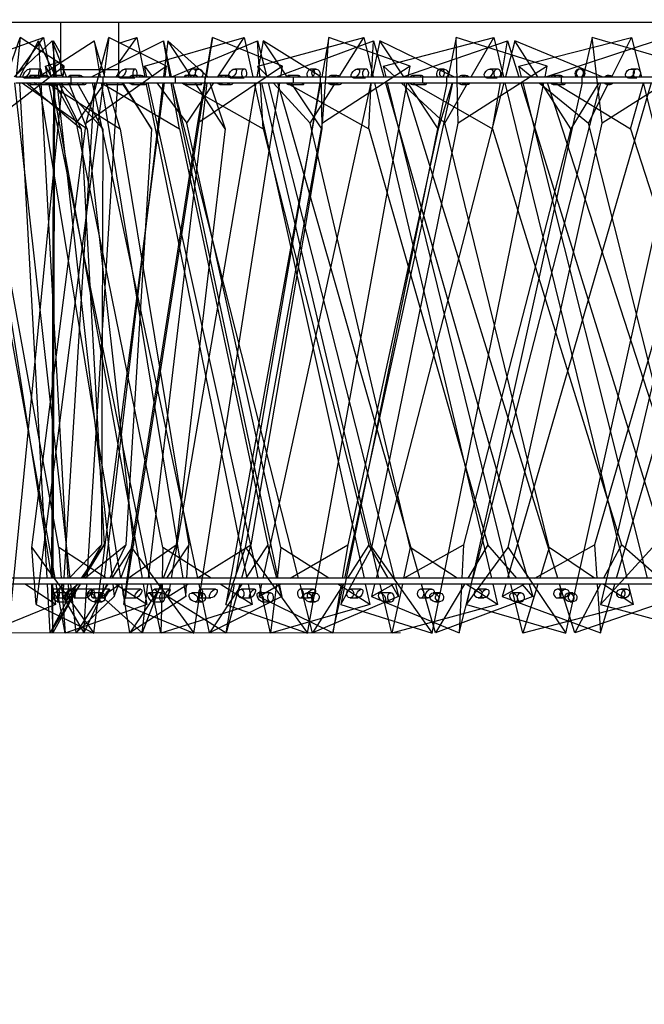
# Model space of a CAD drawing. Header units: millimetres. Extents: x 29 to 95, y 111 to 258.
# Tile 4 of 8: x 58 to 69, y 173 to 190. Entities that reach past the tile are written whole.
import ezdxf

# ---------------------------------------------------------------- set-up
doc = ezdxf.new("R2010")
doc.units = ezdxf.units.MM
doc.styles.add('SLDTEXTSTYLE0', font='TXT', dxfattribs={"width": 0.75})
doc.dimstyles.new('SLDDIMSTYLE0', dxfattribs={"dimtxt": 3.5, "dimasz": 3.302, "dimexe": 0, "dimexo": 0.0625, "dimgap": 0.875, "dimtad": 1, "dimdec": 0, "dimlfac": 10, "dimrnd": 1e-09, "dimzin": 12, "dimdsep": 46, "dimtxsty": 'SLDTEXTSTYLE0', "dimsah": 1, "dimcen": 0.09, "dimadec": 0, "dimazin": 3, "dimtfac": 1, "dimtdec": 0, "dimtmove": 0, "dimatfit": 0, "dimfxl": 0, "dimfrac": 2, "dimtolj": 1, "dimtzin": 12, "dimarcsym": 0})

# ---------------------------------------------------------------- blocks, each defined once
blk = doc.blocks.new('_D')
at = {"color": 7, "linetype": 'Continuous', "lineweight": 0}
for p, q in [((41.726, 193.074), (41.726, 199.424)), ((54.586, 193.074), (40.726, 193.074)), ((41.726, 179.039), (41.726, 193.074)), ((64.506, 179.039), (40.726, 179.039)), ((41.726, 179.039), (41.726, 172.689))]:
    blk.add_line(p, q, dxfattribs=at)
at = {"color": 7, "linetype": 'Continuous', "lineweight": 18}
for points in [[(41.726, 193.074), (42.234, 196.376), (41.218, 196.376)], [(41.726, 179.039), (41.218, 175.737), (42.234, 175.737)]]:
    blk.add_solid(points, dxfattribs=at)
at = {"color": 7, "linetype": 'Continuous', "lineweight": 18, "insert": (37.215, 182.076), "char_height": 3.5, "attachment_point": 1, "rotation": 90, "style": 'SLDTEXTSTYLE0'}
blk.add_mtext('140', dxfattribs=at)

msp = doc.modelspace()

# ---------------------------------------------------------------- linework, layer by layer
at = {"color": 7, "linetype": 'Continuous', "lineweight": 25}
for p, q in [((95.186, 189.474), (52.186, 189.474)), ((58.689, 189.474), (58.689, 188.674)), ((59.689, 188.674), (59.689, 189.474)), ((57.005, 188.728), (58.4, 189.218)), ((57.483, 187.752), (57.998, 189.218)), ((57.897, 188.544), (58.544, 189.164)), ((57.914, 188.544), (58.4, 189.218)), ((57.998, 189.218), (57.932, 188.544)), ((57.991, 188.544), (58.31, 189.164)), ((58.753, 188.728), (57.998, 189.218)), ((58.31, 189.164), (58.344, 188.544)), ((58.611, 188.544), (58.31, 189.164)), ((58.311, 188.544), (59.265, 189.164)), ((58.4, 189.218), (58.523, 188.544)), ((58.544, 189.164), (58.614, 188.544)), ((58.79, 188.544), (58.544, 189.164)), ((58.569, 189.164), (58.567, 188.544)), ((58.589, 188.544), (58.569, 189.164)), ((58.689, 188.951), (58.569, 189.164)), ((59.13, 187.752), (59.516, 189.218)), ((59.219, 188.544), (60.45, 189.164)), ((59.265, 189.164), (59.368, 188.544)), ((59.448, 188.544), (59.265, 189.164)), ((59.516, 189.218), (59.43, 188.544)), ((60.502, 188.728), (59.516, 189.218)), ((59.689, 189.123), (59.992, 189.218)), ((59.689, 188.786), (59.992, 189.218)), ((59.992, 189.218), (60.13, 188.544)), ((60.128, 188.728), (61.829, 189.218)), ((60.522, 189.164), (60.449, 188.544)), ((60.45, 189.164), (60.582, 188.544)), ((60.563, 188.544), (60.45, 189.164)), ((61.206, 188.544), (60.522, 189.164)), ((60.927, 188.544), (60.522, 189.164)), ((60.592, 188.544), (62.06, 189.164)), ((61.037, 187.752), (61.287, 189.218)), ((61.287, 189.218), (61.182, 188.544)), ((62.487, 188.728), (61.287, 189.218)), ((61.378, 188.544), (61.829, 189.218)), ((61.829, 189.218), (61.979, 188.544)), ((62.153, 189.164), (62.047, 188.544)), ((62.06, 189.164), (62.218, 188.544)), ((62.1, 188.544), (62.06, 189.164)), ((62.067, 188.728), (63.877, 189.218)), ((63.141, 188.544), (62.153, 189.164)), ((62.567, 188.544), (62.153, 189.164)), ((62.386, 188.544), (64.044, 189.164)), ((63.279, 189.218), (63.157, 188.544)), ((63.169, 187.752), (63.279, 189.218)), ((64.671, 188.728), (63.279, 189.218)), ((63.456, 188.544), (63.877, 189.218)), ((63.877, 189.218), (64.037, 188.544)), ((64.01, 188.544), (64.044, 189.164)), ((64.154, 189.164), (64.018, 188.544)), ((64.044, 189.164), (64.222, 188.544)), ((65.415, 188.544), (64.154, 189.164)), ((64.564, 188.544), (64.154, 189.164)), ((64.214, 188.728), (66.101, 189.218)), ((64.543, 188.544), (66.338, 189.164)), ((65.457, 189.218), (65.32, 188.544)), ((65.489, 187.752), (65.457, 189.218)), ((67.016, 188.728), (65.457, 189.218)), ((65.716, 188.544), (66.101, 189.218)), ((66.101, 189.218), (66.267, 188.544)), ((66.23, 188.544), (66.338, 189.164)), ((66.461, 189.164), (66.301, 188.544)), ((66.338, 189.164), (66.53, 188.544)), ((67.954, 188.544), (66.461, 189.164)), ((66.854, 188.544), (66.461, 189.164)), ((66.53, 188.728), (68.459, 189.218)), ((66.993, 188.544), (68.867, 189.164)), ((67.781, 189.218), (67.632, 188.544)), ((67.956, 187.752), (67.781, 189.218)), ((69.481, 188.728), (67.781, 189.218)), ((68.119, 188.544), (68.459, 189.218)), ((68.459, 189.218), (68.629, 188.544)), ((58.753, 188.728), (57.483, 187.752)), ((58.43, 188.728), (58.689, 188.809)), ((58.43, 188.728), (58.53, 188.544)), ((58.467, 188.544), (58.43, 188.728)), ((58.735, 188.544), (58.753, 188.728)), ((60.502, 188.728), (59.13, 187.752)), ((60.168, 188.544), (60.128, 188.728)), ((60.128, 188.728), (60.263, 188.544)), ((60.479, 188.544), (60.502, 188.728)), ((62.487, 188.728), (61.037, 187.752)), ((62.11, 188.544), (62.067, 188.728)), ((62.067, 188.728), (62.235, 188.544)), ((62.458, 188.544), (62.487, 188.728)), ((64.671, 188.728), (63.169, 187.752)), ((64.259, 188.544), (64.214, 188.728)), ((64.214, 188.728), (64.412, 188.544)), ((64.638, 188.544), (64.671, 188.728)), ((67.016, 188.728), (65.489, 187.752)), ((66.576, 188.544), (66.53, 188.728)), ((66.53, 188.728), (66.754, 188.544)), ((66.979, 188.544), (67.016, 188.728)), ((69.481, 188.728), (67.956, 187.752)), ((58.339, 188.68), (58.151, 188.68)), ((58.372, 188.567), (58.17, 188.567)), ((58.453, 188.567), (58.26, 188.567)), ((58.72, 188.567), (58.578, 188.567)), ((58.689, 188.674), (59.689, 188.674)), ((59.024, 188.567), (58.846, 188.567)), ((59.674, 188.567), (59.658, 188.567)), ((59.673, 188.544), (59.659, 188.568)), ((59.697, 188.544), (59.67, 188.588)), ((59.962, 188.68), (59.786, 188.68)), ((60.066, 188.567), (59.909, 188.567)), ((61.014, 188.567), (60.823, 188.567)), ((61.06, 188.68), (60.962, 188.68)), ((61.545, 188.567), (61.415, 188.567)), ((61.829, 188.68), (61.669, 188.68)), ((62.762, 188.567), (62.587, 188.567)), ((63.059, 188.68), (62.986, 188.68)), ((63.415, 188.567), (63.315, 188.567)), ((63.908, 188.68), (63.766, 188.68)), ((64.861, 188.567), (64.708, 188.567)), ((65.248, 188.68), (65.201, 188.68)), ((65.615, 188.567), (65.549, 188.567)), ((66.162, 188.68), (66.04, 188.68)), ((67.244, 188.567), (67.117, 188.567)), ((67.587, 188.68), (67.567, 188.68)), ((68.074, 188.567), (68.044, 188.567)), ((68.549, 188.68), (68.451, 188.68)), ((58.598, 179.974), (57.056, 188.444)), ((57.202, 188.444), (58.532, 179.974)), ((57.799, 179.033), (58.725, 188.444)), ((58.853, 179.974), (57.906, 188.444)), ((57.922, 188.544), (58.869, 188.544)), ((57.922, 188.444), (58.869, 188.444)), ((58.462, 179.974), (57.995, 188.444)), ((58.033, 188.444), (59.142, 187.656)), ((58.062, 188.53), (58.339, 188.53)), ((58.106, 188.444), (59.043, 187.656)), ((58.17, 188.417), (58.466, 188.417)), ((58.26, 188.417), (58.543, 188.417)), ((59.417, 188.444), (58.27, 179.523)), ((59.722, 179.974), (58.324, 188.444)), ((58.349, 188.444), (58.816, 179.974)), ((58.463, 188.444), (59.709, 187.656)), ((60.214, 179.974), (58.488, 188.444)), ((58.567, 188.444), (58.537, 179.974)), ((58.541, 188.444), (60.083, 179.974)), ((58.56, 179.974), (58.589, 188.444)), ((58.578, 188.417), (58.879, 188.417)), ((58.585, 188.444), (58.963, 187.752)), ((58.625, 188.444), (59.572, 179.974)), ((59.043, 187.656), (58.66, 188.444)), ((58.68, 188.444), (59.414, 187.656)), ((59.27, 188.444), (58.746, 179.974)), ((59.142, 187.656), (58.83, 188.444)), ((58.846, 188.417), (59.106, 188.417)), ((58.869, 188.444), (58.869, 188.544)), ((58.869, 188.544), (59.417, 188.544)), ((58.869, 188.444), (59.417, 188.444)), ((58.963, 187.752), (59.449, 188.444)), ((59.414, 187.656), (58.973, 188.444)), ((59.144, 179.974), (59.668, 188.444)), ((61.039, 179.974), (59.236, 188.444)), ((59.256, 179.033), (60.466, 188.444)), ((59.382, 188.444), (60.725, 187.656)), ((59.384, 188.444), (60.782, 179.974)), ((59.417, 188.444), (59.417, 188.544)), ((59.417, 188.544), (60.654, 188.544)), ((59.417, 188.444), (60.654, 188.444)), ((60.437, 188.444), (59.435, 179.974)), ((59.472, 188.417), (59.767, 188.417)), ((59.709, 187.656), (59.477, 188.444)), ((59.702, 188.53), (59.962, 188.53)), ((59.737, 188.444), (60.244, 187.656)), ((60.244, 187.656), (59.758, 188.444)), ((61.166, 188.444), (59.77, 179.523)), ((59.909, 188.417), (60.138, 188.417)), ((60.15, 188.444), (61.876, 179.974)), ((62.07, 179.974), (60.19, 188.444)), ((60.195, 179.974), (61.197, 188.444)), ((60.337, 188.444), (60.847, 187.752)), ((60.725, 187.656), (60.581, 188.444)), ((62.029, 188.444), (60.582, 179.974)), ((60.603, 188.444), (62.406, 179.974)), ((62.762, 179.974), (60.612, 188.444)), ((60.654, 188.444), (60.654, 188.544)), ((60.654, 188.544), (61.166, 188.544)), ((60.654, 188.444), (61.166, 188.444)), ((60.76, 188.444), (62.158, 187.656)), ((60.823, 188.417), (61.103, 188.417)), ((60.847, 187.752), (61.311, 188.444)), ((60.97, 179.033), (62.442, 188.444)), ((61.506, 187.656), (60.992, 188.444)), ((61.166, 188.444), (61.166, 188.544)), ((61.166, 188.544), (62.672, 188.544)), ((61.166, 188.444), (62.672, 188.444)), ((61.242, 188.444), (61.506, 187.656)), ((61.415, 188.417), (61.605, 188.417)), ((63.139, 188.444), (61.519, 179.523)), ((61.592, 188.53), (61.829, 188.53)), ((61.68, 179.974), (63.128, 188.444)), ((62.001, 188.444), (63.881, 179.974)), ((62.158, 187.656), (62.107, 188.444)), ((64.134, 179.974), (62.134, 188.444)), ((63.997, 188.444), (62.149, 179.974)), ((62.243, 188.444), (64.394, 179.974)), ((62.327, 188.444), (62.96, 187.752)), ((64.837, 179.974), (62.408, 188.444)), ((62.554, 188.444), (63.961, 187.656)), ((62.587, 188.417), (62.843, 188.417)), ((63.16, 187.656), (62.633, 188.444)), ((62.672, 188.444), (62.672, 188.544)), ((62.672, 188.544), (63.139, 188.544)), ((62.672, 188.444), (63.139, 188.444)), ((62.911, 179.033), (64.62, 188.444)), ((62.96, 187.752), (63.393, 188.444)), ((63.139, 188.444), (63.139, 188.544)), ((63.139, 188.544), (64.886, 188.544)), ((63.139, 188.444), (64.886, 188.444)), ((63.146, 188.444), (63.16, 187.656)), ((63.315, 188.417), (63.461, 188.417)), ((65.299, 188.444), (63.485, 179.523)), ((63.551, 179.974), (65.398, 188.444)), ((63.698, 188.53), (63.908, 188.53)), ((63.961, 187.656), (64.004, 188.444)), ((64.06, 188.444), (66.06, 179.974)), ((66.275, 188.444), (64.088, 179.974)), ((64.251, 188.444), (66.679, 179.974)), ((66.368, 179.974), (64.284, 188.444)), ((64.519, 188.444), (65.264, 187.752)), ((67.196, 179.974), (64.567, 188.444)), ((65.151, 187.656), (64.63, 188.444)), ((64.706, 188.444), (66.076, 187.656)), ((64.708, 188.417), (64.932, 188.417)), ((64.886, 188.444), (64.886, 188.544)), ((64.886, 188.544), (65.299, 188.544)), ((64.886, 188.444), (65.299, 188.444)), ((65.045, 179.033), (66.959, 188.444)), ((65.39, 188.444), (65.151, 187.656)), ((65.264, 187.752), (65.659, 188.444)), ((65.299, 188.444), (65.299, 188.544)), ((65.299, 188.544), (67.257, 188.544)), ((65.299, 188.444), (67.257, 188.444)), ((65.549, 188.417), (65.645, 188.417)), ((67.61, 188.444), (65.633, 179.523)), ((65.747, 179.974), (67.934, 188.444)), ((65.982, 188.53), (66.161, 188.53)), ((66.076, 187.656), (66.213, 188.444)), ((66.291, 188.444), (68.375, 179.974)), ((68.792, 188.444), (66.335, 179.974)), ((66.561, 188.444), (69.19, 179.974)), ((68.733, 179.974), (66.601, 188.444)), ((66.875, 188.444), (67.719, 187.752)), ((67.417, 187.656), (66.918, 188.444)), ((69.763, 179.974), (67.018, 188.444)), ((67.117, 188.417), (67.302, 188.417)), ((67.147, 188.444), (68.437, 187.656)), ((67.257, 188.444), (67.257, 188.544)), ((67.257, 188.544), (67.61, 188.544)), ((67.257, 188.444), (67.61, 188.444)), ((67.332, 179.033), (69.418, 188.444)), ((67.9, 188.444), (67.417, 187.656)), ((67.61, 188.444), (67.61, 188.544)), ((67.61, 188.544), (69.742, 188.544)), ((67.61, 188.444), (69.742, 188.444)), ((67.719, 187.752), (68.069, 188.444)), ((70.029, 188.444), (67.925, 179.523)), ((68.044, 188.417), (68.088, 188.417)), ((68.199, 179.974), (70.656, 188.444)), ((68.404, 188.53), (68.549, 188.53)), ((68.437, 187.656), (68.662, 188.444)), ((68.654, 188.444), (70.785, 179.974)), ((58.662, 180.5), (57.342, 187.752)), ((58.197, 180.5), (59.13, 187.752)), ((60.441, 180.5), (58.963, 187.752)), ((59.902, 180.5), (61.037, 187.752)), ((62.456, 180.5), (60.847, 187.752)), ((61.853, 180.5), (63.169, 187.752)), ((64.672, 180.5), (62.96, 187.752)), ((64.015, 180.5), (65.489, 187.752)), ((67.049, 180.5), (65.264, 187.752)), ((66.349, 180.5), (67.956, 187.752)), ((69.544, 180.5), (67.719, 187.752)), ((59.043, 187.656), (59.434, 180.547)), ((59.142, 187.656), (59.937, 180.547)), ((59.414, 187.656), (59.39, 180.547)), ((59.709, 187.656), (60.882, 180.547)), ((60.244, 187.656), (59.804, 180.547)), ((61.506, 187.656), (60.665, 180.547)), ((60.725, 187.656), (62.238, 180.547)), ((63.16, 187.656), (61.945, 180.547)), ((62.158, 187.656), (63.962, 180.547)), ((65.151, 187.656), (63.601, 180.547)), ((63.961, 187.656), (65.999, 180.547)), ((67.417, 187.656), (65.582, 180.547)), ((66.076, 187.656), (68.283, 180.547)), ((69.885, 187.656), (67.823, 180.547)), ((68.437, 187.656), (70.74, 180.547)), ((58.27, 179.523), (58.197, 180.5)), ((58.197, 180.5), (59.256, 179.033)), ((59.472, 179.974), (58.662, 180.5)), ((58.662, 180.5), (58.7, 179.974)), ((58.837, 179.974), (59.39, 180.547)), ((59.045, 179.974), (59.434, 180.547)), ((59.39, 180.547), (59.073, 179.974)), ((59.434, 180.547), (59.084, 179.974)), ((59.107, 179.974), (59.804, 180.547)), ((59.804, 180.547), (59.531, 179.974)), ((59.937, 180.547), (59.565, 179.974)), ((59.723, 179.974), (59.937, 180.547)), ((59.77, 179.523), (59.902, 180.5)), ((59.845, 179.974), (60.665, 180.547)), ((59.902, 180.5), (60.97, 179.033)), ((60.441, 180.5), (60.428, 179.974)), ((61.264, 179.974), (60.441, 180.5)), ((60.665, 180.547), (60.444, 179.974)), ((60.882, 180.547), (60.499, 179.974)), ((60.85, 179.974), (60.882, 180.547)), ((61.028, 179.974), (61.945, 180.547)), ((61.519, 179.523), (61.853, 180.5)), ((61.945, 180.547), (61.783, 179.974)), ((61.853, 180.5), (62.911, 179.033)), ((62.238, 180.547), (61.858, 179.974)), ((62.39, 179.974), (62.238, 180.547)), ((62.456, 180.5), (62.393, 179.974)), ((63.278, 179.974), (62.456, 180.5)), ((62.617, 179.974), (63.601, 180.547)), ((63.485, 179.523), (64.015, 180.5)), ((63.601, 180.547), (63.505, 179.974)), ((63.962, 180.547), (63.596, 179.974)), ((64.293, 179.974), (63.962, 180.547)), ((64.015, 180.5), (65.045, 179.033)), ((64.672, 180.5), (64.559, 179.974)), ((64.563, 179.974), (65.582, 180.547)), ((65.477, 179.974), (64.672, 180.5)), ((65.582, 180.547), (65.553, 179.974)), ((65.633, 179.523), (66.349, 180.5)), ((65.999, 180.547), (65.659, 179.974)), ((66.497, 179.974), (65.999, 180.547)), ((66.349, 180.5), (67.332, 179.033)), ((66.801, 179.974), (67.823, 180.547)), ((67.049, 180.5), (66.887, 179.974)), ((67.823, 179.974), (67.049, 180.5)), ((67.823, 180.547), (67.863, 179.974)), ((67.925, 179.523), (68.815, 180.5)), ((68.283, 180.547), (67.98, 179.974)), ((68.933, 179.974), (68.283, 180.547)), ((92.159, 179.974), (55.212, 179.974)), ((92.159, 179.874), (55.212, 179.874)), ((58.602, 179.523), (58.082, 179.874)), ((58.513, 179.039), (58.467, 179.874)), ((59.023, 179.874), (58.513, 179.039)), ((58.536, 179.661), (58.741, 179.874)), ((58.537, 179.874), (58.536, 179.661)), ((58.547, 179.874), (58.602, 179.523)), ((58.556, 179.039), (58.559, 179.874)), ((59.018, 179.874), (58.556, 179.039)), ((58.769, 179.033), (58.616, 179.874)), ((58.708, 179.874), (58.769, 179.033)), ((58.727, 179.661), (58.985, 179.874)), ((58.74, 179.874), (58.727, 179.661)), ((58.821, 179.874), (58.833, 179.661)), ((58.833, 179.661), (58.977, 179.874)), ((58.958, 179.039), (58.865, 179.874)), ((59.5, 179.874), (58.958, 179.039)), ((59.086, 179.039), (59.137, 179.874)), ((59.483, 179.874), (59.086, 179.039)), ((59.398, 179.661), (59.702, 179.874)), ((59.423, 179.874), (59.398, 179.661)), ((59.583, 179.874), (59.607, 179.661)), ((59.607, 179.661), (59.686, 179.874)), ((60.165, 179.523), (59.626, 179.874)), ((59.876, 179.039), (59.738, 179.874)), ((60.433, 179.874), (59.876, 179.039)), ((60.084, 179.039), (60.183, 179.874)), ((60.406, 179.874), (60.084, 179.039)), ((60.101, 179.874), (60.165, 179.523)), ((60.405, 179.033), (60.234, 179.874)), ((60.426, 179.874), (60.405, 179.033)), ((60.528, 179.661), (60.868, 179.874)), ((60.564, 179.874), (60.528, 179.661)), ((60.798, 179.874), (60.833, 179.661)), ((60.833, 179.661), (60.845, 179.874)), ((61.238, 179.039), (61.06, 179.874)), ((61.791, 179.874), (61.238, 179.039)), ((61.968, 179.523), (61.42, 179.874)), ((61.52, 179.039), (61.663, 179.874)), ((61.755, 179.874), (61.52, 179.039)), ((61.897, 179.874), (61.968, 179.523)), ((62.081, 179.661), (62.446, 179.874)), ((62.128, 179.874), (62.081, 179.661)), ((62.279, 179.033), (62.092, 179.874)), ((62.381, 179.874), (62.279, 179.033)), ((62.473, 179.661), (62.417, 179.874)), ((62.428, 179.874), (62.473, 179.661)), ((62.999, 179.039), (62.787, 179.874)), ((63.532, 179.874), (62.999, 179.039)), ((63.347, 179.039), (63.529, 179.874)), ((63.488, 179.874), (63.347, 179.039)), ((63.98, 179.523), (63.434, 179.874)), ((63.903, 179.874), (63.98, 179.523)), ((64.008, 179.661), (64.385, 179.874)), ((64.062, 179.874), (64.008, 179.661)), ((64.356, 179.033), (64.157, 179.874)), ((64.473, 179.661), (64.35, 179.874)), ((64.537, 179.874), (64.356, 179.033)), ((64.419, 179.874), (64.473, 179.661)), ((65.105, 179.039), (64.865, 179.874)), ((65.6, 179.874), (65.105, 179.039)), ((65.548, 179.874), (65.506, 179.039)), ((65.506, 179.039), (65.722, 179.874)), ((66.166, 179.523), (65.63, 179.874)), ((66.083, 179.874), (66.166, 179.523)), ((66.245, 179.661), (66.623, 179.874)), ((66.306, 179.874), (66.245, 179.661)), ((66.599, 179.033), (66.393, 179.874)), ((66.769, 179.661), (66.584, 179.874)), ((66.857, 179.874), (66.599, 179.033)), ((66.708, 179.874), (66.769, 179.661)), ((67.486, 179.039), (67.227, 179.874)), ((67.927, 179.874), (67.486, 179.039)), ((67.87, 179.874), (67.928, 179.039)), ((67.928, 179.039), (68.17, 179.874)), ((68.486, 179.523), (67.971, 179.874)), ((68.4, 179.874), (68.486, 179.523)), ((58.833, 179.661), (58.513, 179.039)), ((58.536, 179.661), (58.556, 179.039)), ((58.848, 179.786), (58.548, 179.786)), ((58.548, 179.636), (58.753, 179.636)), ((58.81, 179.722), (58.551, 179.722)), ((58.95, 179.786), (58.653, 179.786)), ((58.653, 179.636), (58.856, 179.636)), ((58.727, 179.661), (59.086, 179.039)), ((59.224, 179.786), (58.929, 179.786)), ((58.929, 179.636), (59.13, 179.636)), ((59.607, 179.661), (58.958, 179.039)), ((59.4, 179.722), (59.19, 179.722)), ((59.524, 179.786), (59.242, 179.786)), ((59.242, 179.636), (59.435, 179.636)), ((59.398, 179.661), (60.084, 179.039)), ((60.064, 179.786), (59.784, 179.786)), ((59.784, 179.636), (59.976, 179.636)), ((60.833, 179.661), (59.876, 179.039)), ((60.428, 179.722), (60.191, 179.722)), ((60.555, 179.786), (60.295, 179.786)), ((60.295, 179.636), (60.473, 179.636)), ((60.528, 179.661), (61.52, 179.039)), ((61.112, 179.722), (60.933, 179.722)), ((61.342, 179.786), (61.086, 179.786)), ((61.086, 179.636), (61.261, 179.636)), ((62.473, 179.661), (61.238, 179.039)), ((62.007, 179.786), (61.778, 179.786)), ((61.778, 179.636), (61.935, 179.636)), ((62.282, 179.722), (62.072, 179.722)), ((62.081, 179.661), (63.347, 179.039)), ((63.017, 179.786), (62.793, 179.786)), ((62.793, 179.636), (62.946, 179.636)), ((63.048, 179.722), (62.903, 179.722)), ((64.473, 179.661), (62.999, 179.039)), ((63.834, 179.786), (63.644, 179.786)), ((63.644, 179.636), (63.774, 179.636)), ((64.008, 179.661), (65.506, 179.039)), ((64.34, 179.722), (64.161, 179.722)), ((65.035, 179.786), (64.85, 179.786)), ((64.85, 179.636), (64.976, 179.636)), ((65.174, 179.722), (65.066, 179.722)), ((66.769, 179.661), (65.105, 179.039)), ((65.978, 179.786), (65.833, 179.786)), ((65.833, 179.636), (65.933, 179.636)), ((66.245, 179.661), (67.928, 179.039)), ((66.564, 179.722), (66.419, 179.722)), ((67.331, 179.786), (67.191, 179.786)), ((67.191, 179.636), (67.287, 179.636)), ((67.452, 179.722), (67.383, 179.722)), ((69.287, 179.661), (67.486, 179.039)), ((68.37, 179.786), (68.274, 179.786)), ((68.274, 179.636), (68.34, 179.636)), ((58.602, 179.523), (57.399, 179.033)), ((58.27, 179.523), (59.256, 179.033)), ((58.634, 179.572), (58.81, 179.572)), ((60.165, 179.523), (58.769, 179.033)), ((59.258, 179.572), (59.4, 179.572)), ((59.77, 179.523), (60.97, 179.033)), ((60.267, 179.572), (60.428, 179.572)), ((61.968, 179.523), (60.405, 179.033)), ((60.99, 179.572), (61.112, 179.572)), ((61.519, 179.523), (62.911, 179.033)), ((62.14, 179.572), (62.282, 179.572)), ((63.98, 179.523), (62.279, 179.033)), ((62.95, 179.572), (63.048, 179.572)), ((63.485, 179.523), (65.045, 179.033)), ((64.218, 179.572), (64.34, 179.572)), ((66.166, 179.523), (64.356, 179.033)), ((65.101, 179.572), (65.174, 179.572)), ((65.633, 179.523), (67.332, 179.033)), ((66.466, 179.572), (66.564, 179.572)), ((68.486, 179.523), (66.599, 179.033)), ((67.405, 179.572), (67.452, 179.572)), ((67.925, 179.523), (69.733, 179.033))]:
    msp.add_line(p, q, dxfattribs=at)
at = {"color": 7, "linetype": 'Continuous', "lineweight": 25, "flags": 128}
for points in [[(58.161, 188.544), (58.162, 188.549), (58.166, 188.563)], [(58.166, 188.563), (58.171, 188.567), (58.175, 188.559), (58.179, 188.544)], [(58.242, 188.544), (58.243, 188.549), (58.252, 188.563)], [(58.252, 188.563), (58.262, 188.567), (58.272, 188.559), (58.279, 188.544)], [(58.357, 188.544), (58.363, 188.56), (58.368, 188.586), (58.368, 188.616), (58.365, 188.643), (58.357, 188.665), (58.347, 188.678), (58.335, 188.679), (58.325, 188.669), (58.316, 188.65), (58.311, 188.623), (58.311, 188.594), (58.314, 188.566), (58.322, 188.545), (58.322, 188.544)], [(58.578, 188.563), (58.578, 188.567), (58.578, 188.559), (58.578, 188.544)], [(58.579, 188.544), (58.579, 188.549), (58.578, 188.563)], [(58.819, 188.544), (58.822, 188.549), (58.835, 188.563)], [(58.835, 188.563), (58.849, 188.567), (58.863, 188.559), (58.873, 188.544)], [(59.874, 188.544), (59.878, 188.549), (59.894, 188.563)], [(59.984, 188.544), (59.993, 188.56), (59.999, 188.586), (60, 188.616), (59.995, 188.643), (59.985, 188.665), (59.971, 188.678), (59.956, 188.679), (59.942, 188.669), (59.931, 188.65), (59.925, 188.623), (59.924, 188.594), (59.929, 188.566), (59.939, 188.545), (59.939, 188.544)], [(60.831, 188.563), (60.821, 188.567), (60.81, 188.559), (60.803, 188.544)], [(60.842, 188.544), (60.84, 188.549), (60.831, 188.563)], [(61.021, 188.544), (61.007, 188.56), (60.996, 188.586), (60.995, 188.616), (61.004, 188.643), (61.021, 188.665), (61.044, 188.678), (61.07, 188.679), (61.094, 188.669), (61.113, 188.65), (61.124, 188.623), (61.125, 188.594), (61.117, 188.566), (61.099, 188.545), (61.099, 188.544)], [(61.373, 188.544), (61.377, 188.549), (61.397, 188.563)], [(61.857, 188.544), (61.866, 188.56), (61.874, 188.586), (61.875, 188.616), (61.869, 188.643), (61.857, 188.665), (61.841, 188.678), (61.823, 188.679), (61.806, 188.669), (61.792, 188.65), (61.784, 188.623), (61.783, 188.594), (61.789, 188.566), (61.802, 188.545), (61.802, 188.544)], [(62.599, 188.563), (62.584, 188.567), (62.569, 188.559), (62.559, 188.544)], [(62.615, 188.544), (62.612, 188.549), (62.599, 188.563)], [(63.018, 188.544), (63.003, 188.56), (62.991, 188.586), (62.99, 188.616), (62.999, 188.643), (63.017, 188.665), (63.042, 188.678), (63.069, 188.679), (63.095, 188.669), (63.115, 188.65), (63.127, 188.623), (63.128, 188.594), (63.119, 188.566), (63.101, 188.545), (63.1, 188.544)], [(63.268, 188.544), (63.273, 188.549), (63.295, 188.563)], [(63.94, 188.544), (63.951, 188.56), (63.96, 188.586), (63.961, 188.616), (63.954, 188.643), (63.94, 188.665), (63.921, 188.678), (63.9, 188.679), (63.881, 188.669), (63.865, 188.65), (63.856, 188.623), (63.855, 188.594), (63.862, 188.566), (63.876, 188.545), (63.876, 188.544)], [(64.744, 188.544), (64.74, 188.549), (64.723, 188.563)], [(65.205, 188.544), (65.189, 188.56), (65.177, 188.586), (65.176, 188.616), (65.185, 188.643), (65.204, 188.665), (65.23, 188.678), (65.258, 188.679), (65.285, 188.669), (65.306, 188.65), (65.319, 188.623), (65.32, 188.594), (65.311, 188.566), (65.292, 188.545), (65.291, 188.544)], [(65.498, 188.544), (65.503, 188.549), (65.527, 188.563)], [(66.197, 188.544), (66.21, 188.56), (66.22, 188.586), (66.221, 188.616), (66.213, 188.643), (66.198, 188.665), (66.176, 188.678), (66.153, 188.679), (66.131, 188.669), (66.113, 188.65), (66.103, 188.623), (66.102, 188.594), (66.11, 188.566), (66.126, 188.545), (66.126, 188.544)], [(67.16, 188.544), (67.156, 188.549), (67.136, 188.563)], [(67.991, 188.544), (67.996, 188.549), (68.021, 188.563)], [(68.588, 188.544), (68.602, 188.56), (68.613, 188.586), (68.614, 188.616), (68.606, 188.643), (68.589, 188.665), (68.565, 188.678), (68.54, 188.679), (68.516, 188.669), (68.497, 188.65), (68.486, 188.623), (68.484, 188.594), (68.493, 188.566), (68.51, 188.545), (68.511, 188.544)], [(58.179, 188.444), (58.178, 188.435), (58.174, 188.421), (58.169, 188.417), (58.164, 188.425), (58.16, 188.443), (58.16, 188.444)], [(58.28, 188.444), (58.277, 188.435), (58.268, 188.421), (58.258, 188.417), (58.249, 188.425), (58.241, 188.443), (58.24, 188.444)], [(58.577, 188.444), (58.578, 188.435), (58.578, 188.421), (58.578, 188.417), (58.578, 188.425), (58.579, 188.443), (58.579, 188.444)], [(58.875, 188.444), (58.871, 188.435), (58.858, 188.421), (58.843, 188.417), (58.829, 188.425), (58.818, 188.443), (58.817, 188.444)], [(59.461, 188.444), (59.463, 188.435), (59.468, 188.421), (59.473, 188.417), (59.478, 188.425), (59.483, 188.443), (59.483, 188.444)], [(59.947, 188.444), (59.941, 188.435), (59.925, 188.421), (59.906, 188.417), (59.887, 188.425), (59.872, 188.443), (59.872, 188.444)], [(60.802, 188.444), (60.805, 188.435), (60.814, 188.421), (60.825, 188.417), (60.835, 188.425), (60.843, 188.443), (60.844, 188.444)], [(62.557, 188.444), (62.561, 188.435), (62.575, 188.421), (62.59, 188.417), (62.605, 188.425), (62.617, 188.443), (62.617, 188.444)], [(64.669, 188.444), (64.675, 188.435), (64.692, 188.421), (64.712, 188.417), (64.73, 188.425), (64.746, 188.443), (64.746, 188.444)], [(58.548, 179.782), (58.548, 179.786), (58.547, 179.778), (58.547, 179.76), (58.547, 179.734), (58.547, 179.705), (58.547, 179.677), (58.547, 179.654), (58.547, 179.64), (58.548, 179.636), (58.548, 179.644), (58.548, 179.662), (58.548, 179.688), (58.548, 179.717), (58.548, 179.745), (58.548, 179.768), (58.548, 179.782)], [(58.649, 179.782), (58.654, 179.786), (58.659, 179.778), (58.663, 179.76), (58.665, 179.734), (58.666, 179.705), (58.665, 179.677), (58.661, 179.654), (58.657, 179.64), (58.652, 179.636), (58.648, 179.644), (58.644, 179.662), (58.641, 179.688), (58.641, 179.717), (58.642, 179.745), (58.645, 179.768), (58.649, 179.782)], [(58.801, 179.574), (58.816, 179.573), (58.83, 179.582), (58.841, 179.602), (58.847, 179.628), (58.848, 179.658), (58.843, 179.685), (58.833, 179.707), (58.819, 179.719), (58.805, 179.721), (58.791, 179.711), (58.78, 179.692), (58.773, 179.665), (58.772, 179.636), (58.777, 179.608), (58.787, 179.587), (58.801, 179.574)], [(58.933, 179.782), (58.928, 179.786), (58.922, 179.778), (58.918, 179.76), (58.915, 179.734), (58.914, 179.705), (58.916, 179.677), (58.919, 179.654), (58.924, 179.64), (58.93, 179.636), (58.935, 179.644), (58.939, 179.662), (58.942, 179.688), (58.943, 179.717), (58.941, 179.745), (58.938, 179.768), (58.933, 179.782)], [(59.234, 179.782), (59.244, 179.786), (59.254, 179.778), (59.261, 179.76), (59.266, 179.734), (59.268, 179.705), (59.265, 179.677), (59.259, 179.654), (59.25, 179.64), (59.24, 179.636), (59.23, 179.644), (59.223, 179.662), (59.218, 179.688), (59.216, 179.717), (59.219, 179.745), (59.225, 179.768), (59.234, 179.782)], [(59.413, 179.574), (59.392, 179.573), (59.372, 179.582), (59.356, 179.602), (59.347, 179.628), (59.346, 179.658), (59.353, 179.685), (59.367, 179.707), (59.386, 179.719), (59.407, 179.721), (59.427, 179.711), (59.443, 179.692), (59.452, 179.665), (59.453, 179.636), (59.446, 179.608), (59.432, 179.587), (59.413, 179.574)], [(59.792, 179.782), (59.782, 179.786), (59.772, 179.778), (59.763, 179.76), (59.758, 179.734), (59.757, 179.705), (59.76, 179.677), (59.766, 179.654), (59.775, 179.64), (59.786, 179.636), (59.796, 179.644), (59.804, 179.662), (59.81, 179.688), (59.811, 179.717), (59.808, 179.745), (59.801, 179.768), (59.792, 179.782)], [(60.283, 179.782), (60.298, 179.786), (60.312, 179.778), (60.324, 179.76), (60.331, 179.734), (60.333, 179.705), (60.329, 179.677), (60.32, 179.654), (60.307, 179.64), (60.292, 179.636), (60.278, 179.644), (60.266, 179.662), (60.259, 179.688), (60.257, 179.717), (60.261, 179.745), (60.27, 179.768), (60.283, 179.782)], [(60.416, 179.574), (60.434, 179.573), (60.452, 179.582), (60.465, 179.602), (60.473, 179.628), (60.474, 179.658), (60.468, 179.685), (60.456, 179.707), (60.439, 179.719), (60.421, 179.721), (60.404, 179.711), (60.391, 179.692), (60.383, 179.665), (60.382, 179.636), (60.388, 179.608), (60.4, 179.587), (60.416, 179.574)], [(61.098, 179.782), (61.083, 179.786), (61.068, 179.778), (61.056, 179.76), (61.049, 179.734), (61.047, 179.705), (61.051, 179.677), (61.06, 179.654), (61.074, 179.64), (61.089, 179.636), (61.104, 179.644), (61.116, 179.662), (61.123, 179.688), (61.125, 179.717), (61.121, 179.745), (61.111, 179.768), (61.098, 179.782)], [(61.126, 179.574), (61.103, 179.573), (61.081, 179.582), (61.063, 179.602), (61.053, 179.628), (61.052, 179.658), (61.06, 179.685), (61.075, 179.707), (61.097, 179.719), (61.12, 179.721), (61.143, 179.711), (61.16, 179.692), (61.17, 179.665), (61.171, 179.636), (61.164, 179.608), (61.148, 179.587), (61.126, 179.574)], [(61.763, 179.782), (61.782, 179.786), (61.8, 179.778), (61.815, 179.76), (61.825, 179.734), (61.827, 179.705), (61.822, 179.677), (61.81, 179.654), (61.794, 179.64), (61.775, 179.636), (61.756, 179.644), (61.741, 179.662), (61.732, 179.688), (61.73, 179.717), (61.735, 179.745), (61.747, 179.768), (61.763, 179.782)], [(62.269, 179.574), (62.29, 179.573), (62.31, 179.582), (62.325, 179.602), (62.334, 179.628), (62.335, 179.658), (62.328, 179.685), (62.314, 179.707), (62.295, 179.719), (62.274, 179.721), (62.254, 179.711), (62.239, 179.692), (62.23, 179.665), (62.229, 179.636), (62.236, 179.608), (62.25, 179.587), (62.269, 179.574)], [(62.808, 179.782), (62.789, 179.786), (62.77, 179.778), (62.755, 179.76), (62.745, 179.734), (62.743, 179.705), (62.748, 179.677), (62.76, 179.654), (62.777, 179.64), (62.797, 179.636), (62.815, 179.644), (62.831, 179.662), (62.84, 179.688), (62.843, 179.717), (62.837, 179.745), (62.825, 179.768), (62.808, 179.782)], [(63.064, 179.574), (63.038, 179.573), (63.014, 179.582), (62.995, 179.602), (62.984, 179.628), (62.983, 179.658), (62.991, 179.685), (63.009, 179.707), (63.032, 179.719), (63.057, 179.721), (63.082, 179.711), (63.101, 179.692), (63.112, 179.665), (63.113, 179.636), (63.104, 179.608), (63.087, 179.587), (63.064, 179.574)], [(63.626, 179.782), (63.649, 179.786), (63.671, 179.778), (63.689, 179.76), (63.7, 179.734), (63.702, 179.705), (63.696, 179.677), (63.682, 179.654), (63.663, 179.64), (63.64, 179.636), (63.618, 179.644), (63.6, 179.662), (63.589, 179.688), (63.586, 179.717), (63.593, 179.745), (63.607, 179.768), (63.626, 179.782)], [(64.325, 179.574), (64.348, 179.573), (64.371, 179.582), (64.388, 179.602), (64.398, 179.628), (64.399, 179.658), (64.392, 179.685), (64.376, 179.707), (64.355, 179.719), (64.331, 179.721), (64.309, 179.711), (64.291, 179.692), (64.281, 179.665), (64.28, 179.636), (64.288, 179.608), (64.304, 179.587), (64.325, 179.574)], [(64.868, 179.782), (64.845, 179.786), (64.823, 179.778), (64.805, 179.76), (64.794, 179.734), (64.791, 179.705), (64.797, 179.677), (64.811, 179.654), (64.832, 179.64), (64.854, 179.636), (64.877, 179.644), (64.895, 179.662), (64.906, 179.688), (64.909, 179.717), (64.903, 179.745), (64.888, 179.768), (64.868, 179.782)], [(65.191, 179.574), (65.164, 179.573), (65.138, 179.582), (65.118, 179.602), (65.106, 179.628), (65.105, 179.658), (65.114, 179.685), (65.132, 179.707), (65.157, 179.719), (65.184, 179.721), (65.21, 179.711), (65.23, 179.692), (65.242, 179.665), (65.243, 179.636), (65.234, 179.608), (65.216, 179.587), (65.191, 179.574)], [(65.813, 179.782), (65.838, 179.786), (65.863, 179.778), (65.883, 179.76), (65.896, 179.734), (65.899, 179.705), (65.892, 179.677), (65.876, 179.654), (65.854, 179.64), (65.828, 179.636), (65.804, 179.644), (65.783, 179.662), (65.771, 179.688), (65.768, 179.717), (65.775, 179.745), (65.791, 179.768), (65.813, 179.782)], [(66.548, 179.574), (66.574, 179.573), (66.598, 179.582), (66.617, 179.602), (66.628, 179.628), (66.629, 179.658), (66.621, 179.685), (66.604, 179.707), (66.58, 179.719), (66.555, 179.721), (66.531, 179.711), (66.512, 179.692), (66.501, 179.665), (66.499, 179.636), (66.508, 179.608), (66.525, 179.587), (66.548, 179.574)], [(67.212, 179.782), (67.186, 179.786), (67.161, 179.778), (67.141, 179.76), (67.128, 179.734), (67.125, 179.705), (67.132, 179.677), (67.148, 179.654), (67.17, 179.64), (67.196, 179.636), (67.221, 179.644), (67.241, 179.662), (67.254, 179.688), (67.257, 179.717), (67.25, 179.745), (67.234, 179.768), (67.212, 179.782)], [(67.47, 179.574), (67.441, 179.573), (67.415, 179.582), (67.394, 179.602), (67.381, 179.628), (67.38, 179.658), (67.389, 179.685), (67.408, 179.707), (67.434, 179.719), (67.463, 179.721), (67.489, 179.711), (67.511, 179.692), (67.523, 179.665), (67.524, 179.636), (67.515, 179.608), (67.496, 179.587), (67.47, 179.574)], [(68.252, 179.782), (68.28, 179.786), (68.307, 179.778), (68.328, 179.76), (68.342, 179.734), (68.345, 179.705), (68.338, 179.677), (68.321, 179.654), (68.297, 179.64), (68.269, 179.636), (68.242, 179.644), (68.221, 179.662), (68.207, 179.688), (68.204, 179.717), (68.211, 179.745), (68.228, 179.768), (68.252, 179.782)]]:
    msp.add_lwpolyline(points, dxfattribs=at)
at = {"color": 7, "linetype": 'Continuous', "lineweight": 25}
for centre, radius, start, end in [((58.889, 188.674), 0.2, 180, 220.3124), ((59.489, 188.674), 0.2, 319.6876, 0), ((59.909, 188.528), 0.0387, 24.9727, 113.1818), ((61.415, 188.517), 0.05, 33.1969, 111.2574), ((63.316, 188.507), 0.0604, 38.5201, 109.7913), ((64.708, 188.527), 0.04, 67.0636, 153.8647), ((65.549, 188.498), 0.0686, 41.811, 108.8061), ((67.117, 188.516), 0.0513, 68.9409, 146.0467), ((67.587, 188.605), 0.0747, 306.0666, 233.9334), ((68.044, 188.493), 0.0737, 43.5404, 108.2658), ((61.415, 188.471), 0.0519, 210.5273, 329.4727), ((63.315, 188.48), 0.0616, 214.9697, 325.0303), ((65.549, 188.487), 0.0692, 217.823, 322.177), ((67.117, 188.472), 0.0531, 211.1462, 328.8538), ((68.044, 188.491), 0.0738, 219.3575, 320.6425)]:
    msp.add_arc(centre, radius, start, end, dxfattribs=at)
for centre, major_axis, ratio in [((58.106, 188.605), (0.0538, 0.0722), 0.373898), ((59.744, 188.605), (0.0556, 0.0707), 0.451612), ((61.63, 188.605), (0.0573, 0.0687), 0.524866), ((63.732, 188.605), (0.0589, 0.0663), 0.594255), ((66.011, 188.605), (0.0603, 0.0635), 0.660801), ((68.427, 188.605), (0.0612, 0.0604), 0.725992), ((58.592, 179.647), (-0.0457, 0.0739), 0.273814), ((58.801, 179.711), (0.0489, 0.0746), 0.154006), ((58.903, 179.711), (0.0468, 0.075), 0.026029), ((59.177, 179.711), (0.0513, 0.0737), 0.273932), ((59.224, 179.647), (-0.059, 0.0663), 0.595579), ((59.48, 179.711), (0.0452, 0.0748), 0.107868), ((60.02, 179.711), (0.054, 0.0721), 0.384388), ((60.229, 179.647), (-0.0454, 0.0731), 0.373017), ((60.514, 179.711), (0.0441, 0.0742), 0.245148), ((60.962, 179.647), (-0.0603, 0.0635), 0.662083), ((61.302, 179.711), (0.0569, 0.0697), 0.484971), ((61.971, 179.711), (0.0434, 0.0731), 0.383165), ((62.106, 179.647), (-0.0452, 0.0719), 0.471197), ((62.927, 179.647), (0.0613, -0.0603), 0.727265), ((62.982, 179.711), (0.0597, 0.0666), 0.576557), ((63.804, 179.711), (0.043, 0.0716), 0.519462), ((64.189, 179.647), (-0.0452, 0.0705), 0.567673), ((65.006, 179.711), (0.062, 0.0628), 0.661489), ((65.083, 179.647), (0.0617, -0.0568), 0.793114), ((65.956, 179.711), (0.043, 0.0696), 0.652072), ((66.442, 179.647), (-0.0453, 0.0687), 0.661992), ((67.309, 179.711), (0.0635, 0.0583), 0.743654), ((67.394, 179.647), (0.0614, -0.0531), 0.862167), ((68.355, 179.711), (0.0433, 0.067), 0.779848)]:
    msp.add_ellipse(centre, major_axis=major_axis, ratio=ratio, dxfattribs=at)
for centre, major_axis, ratio, start_param, end_param in [((58.419, 188.492), (-0.051, 0.0738), 0.260273, 5.301701, 6.908859), ((58.498, 188.492), (-0.0537, 0.0723), 0.371888, 5.210013, 6.817171), ((59.065, 188.492), (-0.0566, 0.07), 0.473615, 5.114117, 6.721275), ((59.72, 188.492), (-0.0466, 0.075), 0.010511, 5.473073, 7.080231), ((60.102, 188.492), (-0.0594, 0.067), 0.566169, 5.014643, 6.621801), ((60.939, 188.605), (0.0453, 0.0687), 0.663812, 4.184636, 9.206944), ((61.059, 188.492), (-0.0451, 0.0748), 0.123921, 5.40506, 7.012217), ((61.575, 188.492), (-0.0618, 0.0633), 0.651714, 4.912897, 6.520055), ((62.803, 188.492), (-0.044, 0.0741), 0.261424, 5.325711, 6.932869), ((62.969, 188.605), (0.0455, 0.0666), 0.755786, 4.248597, 9.270905), ((63.438, 188.492), (0.0634, -0.0588), 0.733952, 1.669088, 3.276246), ((64.897, 188.492), (-0.0433, 0.073), 0.399359, 5.246955, 6.854112), ((65.19, 188.605), (0.0458, 0.0642), 0.845721, 4.314382, 9.33669), ((65.63, 188.492), (0.0638, -0.0539), 0.818178, 1.56831, 3.175467), ((67.273, 188.492), (-0.043, 0.0714), 0.535312, 5.167623, 6.774781), ((67.562, 188.605), (0.046, 0.0615), 0.934387, 4.382144, 9.404452), ((68.081, 188.492), (0.0628, -0.0485), 0.91147, 1.470555, 3.077712), ((58.419, 188.492), (-0.051, 0.0738), 0.260273, 2.086346, 3.280167), ((58.419, 188.492), (-0.051, 0.0738), 0.260273, 3.280167, 3.841028), ((58.498, 188.492), (-0.0537, 0.0723), 0.371888, 1.994658, 3.188479), ((58.498, 188.492), (-0.0537, 0.0723), 0.371888, 3.188479, 3.74934), ((58.831, 188.492), (-0.0486, 0.0747), 0.139308, 2.173855, 3.367676), ((58.831, 188.492), (-0.0486, 0.0747), 0.139308, 3.367676, 3.928537), ((59.065, 188.492), (-0.0566, 0.07), 0.473615, 1.898763, 3.092583), ((59.065, 188.492), (-0.0566, 0.07), 0.473615, 3.092583, 3.653444), ((59.72, 188.492), (-0.0466, 0.075), 0.010511, 2.257718, 3.451539), ((59.72, 188.492), (-0.0466, 0.075), 0.010511, 3.451539, 4.0124), ((60.102, 188.492), (-0.0594, 0.067), 0.566169, 1.799288, 2.993108), ((60.102, 188.492), (-0.0594, 0.067), 0.566169, 2.993108, 3.55397), ((61.059, 188.492), (-0.0451, 0.0748), 0.123921, 2.189705, 2.750566), ((61.059, 188.492), (-0.0451, 0.0748), 0.123921, 2.750566, 3.944387), ((61.575, 188.492), (-0.0618, 0.0633), 0.651714, 1.697542, 2.891363), ((61.575, 188.492), (-0.0618, 0.0633), 0.651714, 2.891363, 3.452224), ((62.803, 188.492), (-0.044, 0.0741), 0.261424, 2.110357, 2.671218), ((62.803, 188.492), (-0.044, 0.0741), 0.261424, 2.671218, 3.865038), ((63.438, 188.492), (0.0634, -0.0588), 0.733952, 4.736919, 5.930739), ((63.438, 188.492), (0.0634, -0.0588), 0.733952, 5.930739, 6.4916), ((64.897, 188.492), (-0.0433, 0.073), 0.399359, 2.0316, 2.592461), ((64.897, 188.492), (-0.0433, 0.073), 0.399359, 2.592461, 3.786282), ((65.63, 188.492), (0.0638, -0.0539), 0.818178, 4.63614, 5.829961), ((65.63, 188.492), (0.0638, -0.0539), 0.818178, 5.829961, 6.390822), ((67.273, 188.492), (-0.043, 0.0714), 0.535312, 1.952269, 2.51313), ((67.273, 188.492), (-0.043, 0.0714), 0.535312, 2.51313, 3.70695), ((68.081, 188.492), (0.0628, -0.0485), 0.91147, 4.538385, 5.732206), ((68.081, 188.492), (0.0628, -0.0485), 0.91147, 5.732206, 6.293067)]:
    msp.add_ellipse(centre, major_axis=major_axis, ratio=ratio, start_param=start_param, end_param=end_param, dxfattribs=at)

# ---------------------------------------------------------------- dimensions: what is measured, and where the dimension line sits
at = {"color": 7, "linetype": 'Continuous', "lineweight": 18}
dim = msp.add_linear_dim(base=(41.726, 193.074), p1=(65.506, 179.039), p2=(55.586, 193.074), angle=90, dimstyle='SLDDIMSTYLE0', dxfattribs=at)
dim.commit()
dim.dimension.update_dxf_attribs({"geometry": '_D', "text_midpoint": (41.726, 185.955), "dimtype": 160})

doc.saveas('drawing.dxf')
